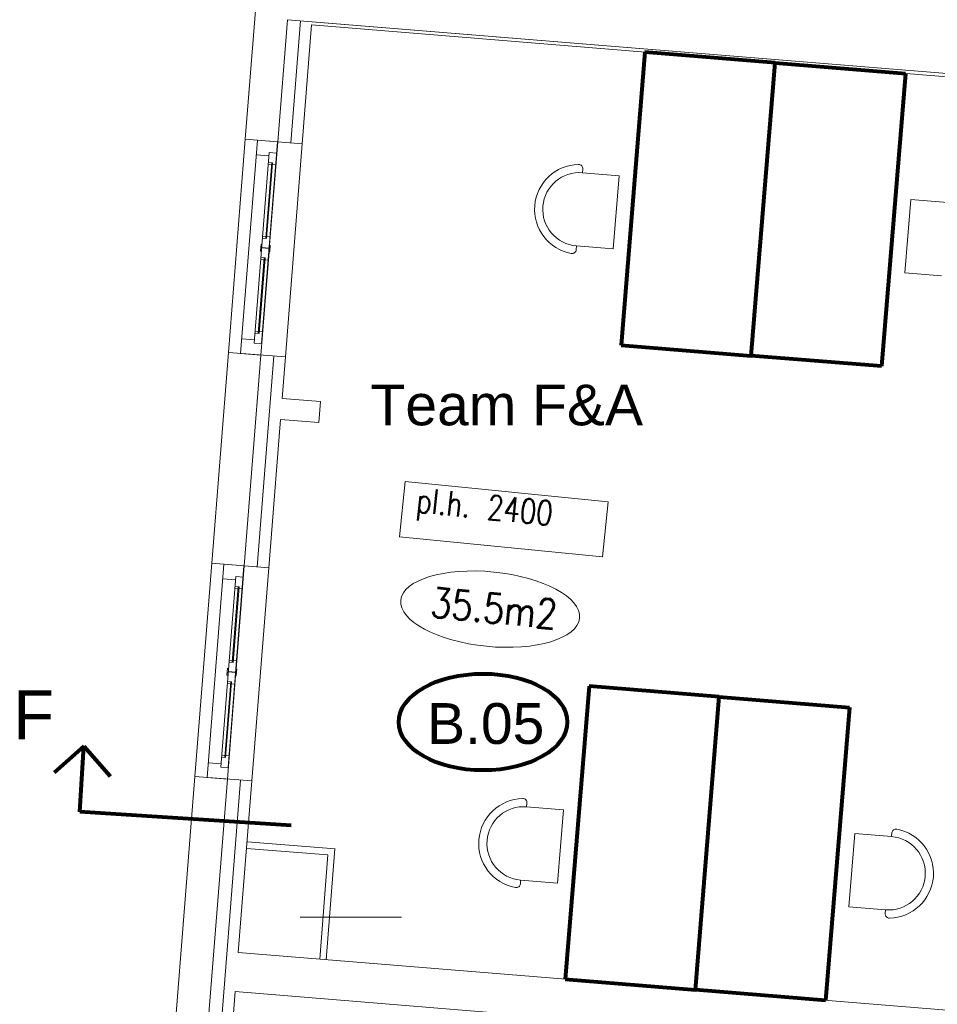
# Model space of a CAD drawing. Header units: millimetres. Extents: x -34570 to 24172, y 36800 to 73669.
# Tile 7 of 91: x -33603 to -27984, y 59877 to 65908. Entities that reach past the tile are written whole.
import ezdxf

# ---------------------------------------------------------------- set-up
doc = ezdxf.new("R2010")
doc.units = ezdxf.units.MM
for name, color, linetype, lineweight in [('Algemeen', 253, 'Continuous', 9), ('Algemeen01', 253, 'Continuous', 80), ('B21-BUITENWANDEN_1', 253, 'Continuous', 9), ('B22-BINNENWANDEN_1', 253, 'Continuous', 9), ('B31-WANDOPENING-BUITEN', 253, 'Continuous', 9), ('B32-WANDOPENINGEN-BINNEN_1', 253, 'Continuous', 9), ('Standard', 253, 'Continuous', 9)]:
    doc.layers.add(name, color=color, linetype=linetype, lineweight=lineweight)
doc.styles.add('ARIAL', font='arial.ttf')
doc.styles.add('TXT', font='txt.shx')

msp = doc.modelspace()

# ---------------------------------------------------------------- linework, layer by layer
at = {"layer": 'Algemeen'}
msp.add_line((-31265.21526, 60410.11672), (-31885.85763, 60410.11672), dxfattribs=at)
at = {"layer": 'Algemeen01'}
for p, q in [((-29774.79814, 65709.15547), (-29921.24032, 63915.1224)), ((-28977.45011, 65644.07006), (-29774.79814, 65709.15547)), ((-29123.89229, 63850.03698), (-28977.45011, 65644.07006)), ((-29123.89229, 63850.03698), (-28977.45011, 65644.07006)), ((-28977.45011, 65644.07006), (-28180.10207, 65578.98465)), ((-28180.10207, 65578.98465), (-28326.54425, 63784.95157)), ((-29921.24032, 63915.1224), (-29123.89229, 63850.03698)), ((-28326.54425, 63784.95157), (-29123.89229, 63850.03698)), ((-30116.72944, 61825.06293), (-30263.17162, 60031.02985)), ((-29319.38141, 61759.97752), (-30116.72944, 61825.06293)), ((-29465.82358, 59965.94444), (-29319.38141, 61759.97752)), ((-29465.82358, 59965.94444), (-29319.38141, 61759.97752)), ((-29319.38141, 61759.97752), (-28522.03337, 61694.89211)), ((-28522.03337, 61694.89211), (-28668.47555, 59900.85903)), ((-33209.67947, 61457.97875), (-33393.22916, 61296.88325)), ((-33235.84207, 61056.41391), (-33209.67947, 61457.97875)), ((-33209.67947, 61457.97875), (-33048.58398, 61274.42907)), ((-31941.96941, 60972.11603), (-33235.84207, 61056.41391)), ((-30263.17162, 60031.02985), (-29465.82358, 59965.94444)), ((-28668.47555, 59900.85903), (-29465.82358, 59965.94444))]:
    msp.add_line(p, q, dxfattribs=at)
msp.add_ellipse((-30765.8915, 61606.18986), major_axis=(515.64183, 0), ratio=0.5737673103, dxfattribs=at)
at = {"layer": 'B21-BUITENWANDEN_1'}
for p, q in [((-32222.24581, 65175.59066), (-32135.54767, 66273.08783)), ((-32022.86695, 65159.84048), (-31963.77289, 65907.90222)), ((-31963.77289, 65907.90222), (-25405.69316, 65372.5835)), ((-31815.84464, 65875.76071), (-25407.27394, 65352.64602)), ((-31814.26962, 65895.69866), (-25405.69316, 65372.5835)), ((-31873.3328, 65148.02785), (-32222.24581, 65175.59066)), ((-32427.3919, 62578.68094), (-32325.40949, 63869.6591)), ((-31976.49648, 63842.09628), (-32325.40949, 63869.6591)), ((-32228.01304, 62562.93077), (-32126.03062, 63853.90892)), ((-32078.47889, 62551.11813), (-32427.3919, 62578.68094)), ((-32657.81973, 59661.73399), (-32530.55558, 61272.74938)), ((-32181.64257, 61245.18656), (-32530.55558, 61272.74938)), ((-32458.35183, 59647.11093), (-32331.17672, 61256.9992))]:
    msp.add_line(p, q, dxfattribs=at)
at = {"layer": 'B22-BINNENWANDEN_1'}
for p, q in [((-31943.1154, 65153.54041), (-31884.03781, 65901.39365)), ((-31873.3328, 65148.02785), (-31815.84464, 65875.76071)), ((-32148.26149, 62556.63069), (-32046.27908, 63847.60884)), ((-31996.57795, 63587.88823), (-31976.49648, 63842.09628)), ((-31762.30779, 63569.38177), (-31996.57795, 63587.88823)), ((-31762.30779, 63569.38177), (-31772.5454, 63439.78551)), ((-32078.47889, 62551.11813), (-32006.81557, 63458.29197)), ((-31772.5454, 63439.78551), (-32006.81557, 63458.29197)), ((-32378.56467, 59641.2617), (-32251.42517, 61250.69913)), ((-32264.65033, 60194.40527), (-32181.64257, 61245.18656)), ((-32264.65033, 60194.40527), (-25842.01215, 59670.14229)), ((-32308.7509, 59636.14363), (-32283.55061, 59955.14982)), ((-32283.55061, 59955.14982), (-25861.0279, 59430.89626))]:
    msp.add_line(p, q, dxfattribs=at)
at = {"layer": 'B31-WANDOPENING-BUITEN'}
for p, q in [((-32250.64242, 63863.75278), (-32147.47709, 65169.70521)), ((-32022.8653, 65159.86135), (-32147.47709, 65169.70521)), ((-32122.51185, 63923.84902), (-32024.85909, 65160.01885)), ((-32072.79419, 64527.81991), (-32022.8653, 65159.86135)), ((-32167.3721, 63927.39281), (-32075.2319, 65093.78004)), ((-32076.80691, 65073.84215), (-32154.56467, 65079.98472)), ((-32028.37786, 65090.07875), (-32075.2319, 65093.78004)), ((-32096.63905, 64568.82507), (-32060.01906, 65032.39136)), ((-32091.65458, 64568.43131), (-32055.03459, 65031.99761)), ((-32060.96407, 65020.42863), (-32080.90196, 65022.00365)), ((-32055.03459, 65031.99761), (-32079.95695, 65033.96638)), ((-32036.04171, 65018.45986), (-32055.9796, 65020.03488)), ((-32128.93713, 64490.12415), (-32125.62959, 64531.99371)), ((-32119.64823, 64531.52121), (-32125.62959, 64531.99371)), ((-32091.65458, 64568.43131), (-32116.57694, 64570.40009)), ((-32095.69404, 64580.7878), (-32115.63193, 64582.36282)), ((-32070.77169, 64578.81903), (-32090.70957, 64580.39404)), ((-32122.95576, 64489.65164), (-32128.93713, 64490.12415)), ((-32126.03062, 63853.90892), (-32076.10173, 64485.95035)), ((-32076.5205, 64506.04574), (-32121.38075, 64509.58953)), ((-32076.363, 64508.03953), (-32121.22324, 64511.58332)), ((-32072.11415, 64485.63535), (-32078.09552, 64486.10785)), ((-32068.80662, 64527.50491), (-32074.78798, 64527.97742)), ((-32072.11415, 64485.63535), (-32068.80662, 64527.50491)), ((-32142.70915, 63985.63145), (-32106.08916, 64449.19775)), ((-32137.72468, 63985.2377), (-32101.10469, 64448.80399)), ((-32107.03417, 64437.23502), (-32126.97206, 64438.81003)), ((-32101.10469, 64448.80399), (-32126.02705, 64450.77277)), ((-32080.11803, 64435.10874), (-32102.0497, 64436.84126)), ((-32137.72468, 63985.2377), (-32162.64704, 63987.20647)), ((-32141.76414, 63997.59418), (-32161.70203, 63999.1692)), ((-32116.84179, 63995.62541), (-32136.77967, 63997.20043)), ((-32165.79708, 63947.3307), (-32243.55483, 63953.47327)), ((-32120.51806, 63923.69152), (-32167.3721, 63927.39281)), ((-32126.03062, 63853.90892), (-32250.64242, 63863.75278)), ((-32455.78851, 61266.84306), (-32352.62318, 62572.79549)), ((-32078.47889, 62551.11813), (-32427.3919, 62578.68094)), ((-32228.01139, 62562.95163), (-32352.62318, 62572.79549)), ((-32327.65794, 61326.9393), (-32230.00518, 62563.10913)), ((-32277.94028, 61930.9102), (-32228.01139, 62562.95163)), ((-32372.51819, 61330.48309), (-32280.37799, 62496.87032)), ((-32281.953, 62476.93244), (-32359.71076, 62483.07501)), ((-32233.52395, 62493.16903), (-32280.37799, 62496.87032)), ((-32301.78515, 61971.91535), (-32265.16515, 62435.48164)), ((-32296.80067, 61971.52159), (-32260.18068, 62435.08789)), ((-32266.11016, 62423.51891), (-32286.04805, 62425.09393)), ((-32260.18068, 62435.08789), (-32285.10304, 62437.05666)), ((-32241.18781, 62421.55014), (-32261.12569, 62423.12516)), ((-32296.80067, 61971.5216), (-32321.72303, 61973.49037)), ((-32300.84014, 61983.87808), (-32320.77802, 61985.4531)), ((-32275.91778, 61981.90931), (-32295.85566, 61983.48433)), ((-32334.08322, 61893.21443), (-32330.77568, 61935.08399)), ((-32328.10186, 61892.74193), (-32334.08322, 61893.21443)), ((-32331.17672, 61256.9992), (-32281.24782, 61889.04063)), ((-32324.79432, 61934.61149), (-32330.77568, 61935.08399)), ((-32281.66659, 61909.13602), (-32326.52684, 61912.67981)), ((-32281.50909, 61911.12981), (-32326.36934, 61914.6736)), ((-32277.26024, 61888.72563), (-32283.24161, 61889.19814)), ((-32273.95271, 61930.59519), (-32279.93407, 61931.0677)), ((-32277.26024, 61888.72563), (-32273.95271, 61930.59519)), ((-32347.85525, 61388.72174), (-32311.23525, 61852.28803)), ((-32342.87077, 61388.32798), (-32306.25078, 61851.89428)), ((-32312.18026, 61840.3253), (-32332.11815, 61841.90032)), ((-32306.25078, 61851.89428), (-32331.17314, 61853.86305)), ((-32285.26412, 61838.19902), (-32307.19579, 61839.93154)), ((-32346.91023, 61400.68447), (-32366.84812, 61402.25949)), ((-32321.98788, 61398.71569), (-32341.92576, 61400.29071)), ((-32370.94317, 61350.42098), (-32448.70093, 61356.56355)), ((-32342.87077, 61388.32798), (-32367.79313, 61390.29675)), ((-32325.66415, 61326.7818), (-32372.51819, 61330.48309)), ((-32331.17672, 61256.9992), (-32455.78851, 61266.84306))]:
    msp.add_line(p, q, dxfattribs=at)
at = {"layer": 'B32-WANDOPENINGEN-BINNEN_1'}
for p, q in [((-32210.47438, 60872.24237), (-31672.15144, 60829.71688)), ((-32213.62441, 60832.36659), (-31715.80272, 60793.04055)), ((-31766.31434, 60153.6225), (-31715.80272, 60793.04055)), ((-31726.43857, 60150.47247), (-31672.77692, 60829.76629)), ((-31675.92695, 60789.89052), (-31675.30148, 60789.84111))]:
    msp.add_line(p, q, dxfattribs=at)
at = {"layer": 'Standard'}
for p, q in [((-32222.24581, 65175.59066), (-32325.40949, 63869.6591)), ((-31873.3328, 65148.02785), (-31976.49648, 63842.09628)), ((-30157.18431, 64970.81982), (-30155.2943, 64993.97393)), ((-29932.46863, 64952.47687), (-30157.18431, 64970.81982)), ((-29969.07917, 64503.9686), (-29932.46863, 64952.47687)), ((-28183.84305, 64358.2445), (-28147.23251, 64806.75277)), ((-28147.23251, 64806.75277), (-27922.51683, 64788.40982)), ((-30195.68486, 64499.15744), (-30193.79486, 64522.31155)), ((-30193.79486, 64522.31155), (-29969.07917, 64503.9686)), ((-27959.12737, 64339.90155), (-28183.84305, 64358.2445)), ((-31243.80768, 63079.3848), (-31277.46364, 62741.05467)), ((-30000.57155, 62955.71179), (-31243.80768, 63079.3848)), ((-30034.22751, 62617.38166), (-30000.57155, 62955.71179)), ((-31277.46364, 62741.05467), (-30034.22751, 62617.38166)), ((-32427.3919, 62578.68094), (-32530.55558, 61272.74938)), ((-32078.47889, 62551.11813), (-32181.64257, 61245.18656)), ((-30499.11561, 61086.72728), (-30497.2256, 61109.88139)), ((-30274.39993, 61068.38433), (-30499.11561, 61086.72728)), ((-30311.01047, 60619.87606), (-30274.39993, 61068.38433)), ((-28525.77435, 60474.15196), (-28489.16381, 60922.66023)), ((-28489.16381, 60922.66023), (-28264.44812, 60904.31728)), ((-28264.44812, 60904.31728), (-28262.55811, 60927.47139)), ((-30537.61616, 60615.0649), (-30535.72615, 60638.21901)), ((-30535.72615, 60638.21901), (-30311.01047, 60619.87606)), ((-28301.05867, 60455.80901), (-28525.77435, 60474.15196)), ((-28302.94868, 60432.6549), (-28301.05867, 60455.80901))]:
    msp.add_line(p, q, dxfattribs=at)
for centre, radius, start, end in [((-30175.48958, 64746.56569), 275, 91.190922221, 259.47596395), ((-30180.6759, 64996.04576), 25.46602, 355.333443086, 91.190922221), ((-30175.48958, 64746.56569), 225, 85.333443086, 265.333443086), ((-30221.06646, 64501.22927), 25.46602, 259.47596395, 355.333443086), ((-30517.42088, 60862.47314), 275, 91.190922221, 259.47596395), ((-30522.6072, 61111.95322), 25.46602, 355.333443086, 91.190922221), ((-30517.42088, 60862.47314), 225, 85.333443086, 265.333443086), ((-28282.7534, 60680.06314), 275, 271.190922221, 79.47596395), ((-28237.17651, 60925.39956), 25.46602, 79.47596395, 175.333443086), ((-28282.7534, 60680.06314), 225, 265.333443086, 85.333443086), ((-30562.99776, 60617.13673), 25.46602, 259.47596395, 355.333443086), ((-28277.56708, 60430.58306), 25.46602, 175.333443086, 271.190922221)]:
    msp.add_arc(centre, radius, start, end, dxfattribs=at)
msp.add_ellipse((-30722.50069, 62297.44751), major_axis=(547.29874, -54.44347), ratio=0.4155532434, dxfattribs=at)

# ---------------------------------------------------------------- texts
at = {"layer": 'Algemeen', "attachment_point": 7, "style": 'ARIAL'}
for s, insert, char_height, width in [('\\W1.00;Team\\~F&A', (-31455.10135, 63419.90678), 250, 1795.7834779), ('\\W0.98;F', (-33643.88355, 61500.87627), 300, 401.8894009), ('\\W1.00;B.05', (-31108.94112, 61468.50133), 250, 845.7178332)]:
    msp.add_mtext(s, dxfattribs=dict(at, insert=insert, char_height=char_height, width=width))
at = {"layer": 'Standard', "attachment_point": 7, "rotation": 354.319095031, "style": 'TXT'}
for s, insert, char_height, width in [('\\W0.78;pl.h.\\~2400', (-31184.38421, 62841.97048), 150, 1131.275), ('\\W0.84;35.5m2', (-31094.84614, 62251.44128), 180, 891.6)]:
    msp.add_mtext(s, dxfattribs=dict(at, insert=insert, char_height=char_height, width=width))

doc.saveas('drawing.dxf')
